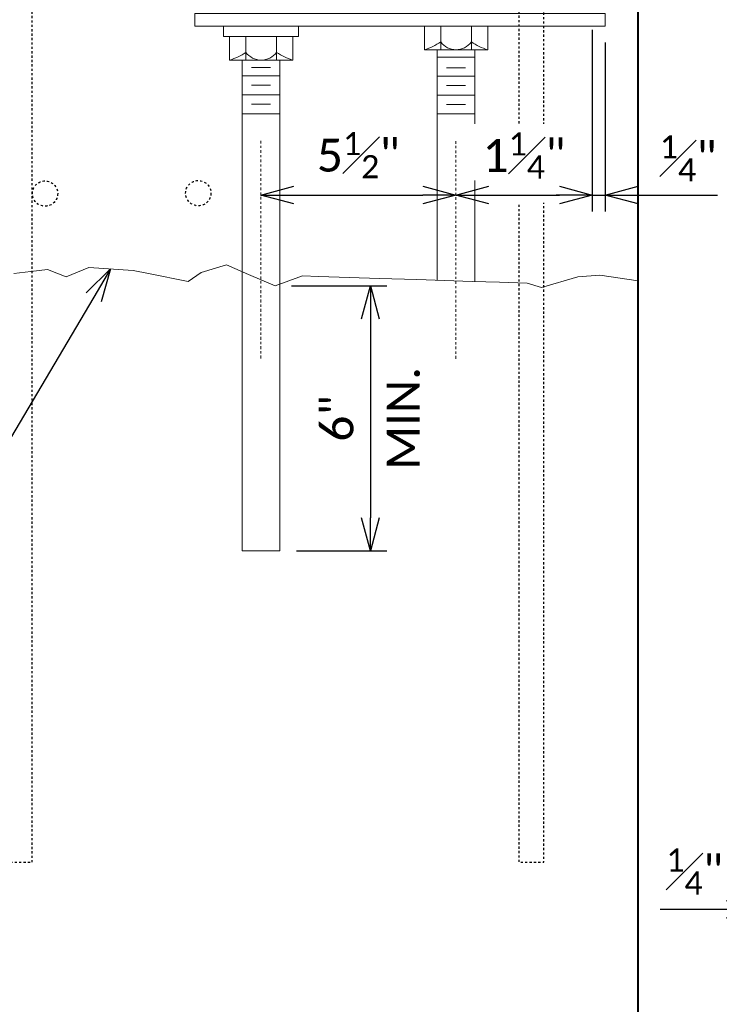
# Model space of a CAD drawing. Header units: metres. Extents: x -138 to 797, y -50 to 519.
# Tile 109 of 256: x -66 to -34, y 129 to 174. Entities that reach past the tile are written whole.
import ezdxf
from ezdxf import colors
from ezdxf.entities.mleader import LeaderData, LeaderLine
from ezdxf.enums import TextEntityAlignment as Align
from ezdxf.math import Vec2, Vec3

# ---------------------------------------------------------------- set-up
doc = ezdxf.new("R2010")
doc.units = ezdxf.units.M
doc.header["$MEASUREMENT"] = 0
doc.linetypes.add('Wisdot2', pattern=[0.125, 0.0625, -0.0625])
doc.linetypes.add('Wisdot4', pattern=[0.28125, 0.125, -0.0625, 0.03125, -0.0625])
for name, color, linetype, lineweight in [('B_ANNO_DIM', 7, 'Continuous', 18), ('B_ANNO_TEXT', 7, 'Continuous', 18), ('B_CNTR', 1, 'Wisdot4', 18), ('B_DETAIL', 7, 'Continuous', 18), ('B_DETAIL_HIDDEN', 7, 'Wisdot2', 25), ('B_DETAIL_OBJ', 7, 'Continuous', 40), ('B_STEEL', 92, 'Continuous', 18), ('B_STEEL_BOLT', 3, 'Continuous', 18)]:
    doc.layers.add(name, color=color, linetype=linetype, lineweight=lineweight)
doc.styles.add('Annotative', font='calibri.ttf', dxfattribs={"height": 0.0625})
doc.styles.get("Standard").update_dxf_attribs({"font": 'calibri.ttf'})
doc.dimstyles.new('Annotative', dxfattribs={"dimscale": 0, "dimtxt": 0.0625, "dimasz": 0.0625, "dimexe": 0.03125, "dimexo": 0.03125, "dimgap": 0.03125, "dimtad": 1, "dimdec": 3, "dimzin": 3, "dimdsep": 46, "dimlunit": 4, "dimtxsty": 'Standard', "dimblk": 'OPEN30', "dimcen": 0.03125, "dimaunit": 1, "dimadec": 0, "dimazin": 3, "dimtfac": 0.75, "dimtdec": 3, "dimtofl": 0, "dimtmove": 0, "dimatfit": 3, "dimldrblk": 'OPEN30', "dimfxl": 1, "dimtfill": 1, "dimfrac": 1, "dimtolj": 1, "dimtzin": 0, "dimarcsym": 0})

# ---------------------------------------------------------------- blocks, each defined once
blk = doc.blocks.new('nut and washer')
at = {"layer": 'B_STEEL_BOLT', "linetype": 'Continuous', "lineweight": 18}
for p, q in [((-1.43, -0.777), (-1.43, 0.303)), ((-0.686, -0.777), (-0.686, 0.303)), ((0.709, 0.303), (0.709, -0.777)), ((1.453, 0.303), (1.453, -0.777)), ((1.453, -0.777), (-1.43, -0.777))]:
    blk.add_line(p, q, dxfattribs=at)
at = {"layer": 'B_STEEL_BOLT', "linetype": 'Continuous', "lineweight": 18, "flags": 128}
blk.add_lwpolyline([(-1.712, 0.303), (1.713, 0.303), (1.713, 0.777), (-1.712, 0.777), (-1.712, 0.303)], dxfattribs=at)
at = {"layer": 'B_STEEL_BOLT', "linetype": 'Continuous', "lineweight": 18}
blk.add_arc((0.011, 0.087), 0.863, 216.0804, 323.9196, dxfattribs=at)
for centre, major_axis, start_param, end_param in [((-2.262, 1.557), (2.658, 0), 5.030858, 5.347152), ((2.285, 1.557), (-2.658, 0), 0.936034, 1.252328)]:
    blk.add_ellipse(centre, major_axis=major_axis, ratio=0.924121, start_param=start_param, end_param=end_param, dxfattribs=at)
blk = doc.blocks.new('nut')
at = {"layer": 'B_STEEL_BOLT', "linetype": 'Continuous', "lineweight": 18}
for p, q in [((-1.441, -0.54), (-1.441, 0.54)), ((-0.697, -0.54), (-0.697, 0.54)), ((0.698, 0.54), (0.698, -0.54)), ((1.442, 0.54), (1.442, -0.54)), ((1.442, -0.54), (-1.441, -0.54))]:
    blk.add_line(p, q, dxfattribs=at)
blk.add_arc((0, 0.324), 0.863, 216.0804, 323.9196, dxfattribs=at)
for centre, major_axis, start_param, end_param in [((-2.273, 1.794), (2.658, 0), 5.030858, 5.347152), ((2.274, 1.794), (-2.658, 0), 0.936034, 1.252328)]:
    blk.add_ellipse(centre, major_axis=major_axis, ratio=0.924121, start_param=start_param, end_param=end_param, dxfattribs=at)
blk = doc.blocks.new('_Open30')
at = {"color": 0, "linetype": 'ByBlock', "lineweight": -2}
for p, q in [((-1, 0.268), (0, 0)), ((0, 0), (-1, -0.268)), ((0, 0), (-1, 0))]:
    blk.add_line(p, q, dxfattribs=at)
blk = doc.blocks.new('*D49')
at = {"layer": 'B_ANNO_DIM', "color": 0, "lineweight": -2, "transparency": 16777216}
for p, q in [((59.045, -104.845), (63.387, -104.845)), ((62.637, -106.345), (62.637, -115.41)), ((59.267, -116.91), (63.387, -116.91))]:
    blk.add_line(p, q, dxfattribs=at)
at = {"layer": 'Defpoints', "color": 0, "transparency": 16777216}
for p in [(58.295, -104.845), (58.517, -116.91), (62.637, -116.91)]:
    blk.add_point(p, dxfattribs=at)
at = {"layer": 'B_ANNO_DIM', "color": 0, "lineweight": -2, "transparency": 16777216, "xscale": 1.5, "yscale": 1.5, "zscale": 1.5}
for p, rotation in [((62.637, -104.845), 90), ((62.637, -116.91), 270)]:
    blk.add_blockref('_Open30', p, dxfattribs=dict(at, rotation=rotation))
at = {"layer": 'B_ANNO_DIM', "color": 0, "transparency": 16777216, "char_height": 1.5, "attachment_point": 5, "rotation": 90, "bg_fill": 3, "box_fill_scale": 1.25, "bg_fill_color": 256, "bg_fill_true_color": 13158600, "bg_fill_transparency": 0}
for s, insert in [('\\A1;MIN.', (64.142, -110.878)), ('\\A1;6"', (61.119, -110.878))]:
    blk.add_mtext(s, dxfattribs=dict(at, insert=insert))
blk = doc.blocks.new('*D44')
at = {"layer": 'B_ANNO_DIM', "color": 0, "lineweight": -2, "transparency": 16777216}
blk.add_line((-53.672, 166.118), (-47.801, 166.118), dxfattribs=at)
at = {"layer": 'Defpoints', "color": 0, "transparency": 16777216}
for p in [(-55.172, 166.118), (-46.301, 166.118), (-46.301, 166.118)]:
    blk.add_point(p, dxfattribs=at)
at = {"layer": 'B_ANNO_DIM', "color": 0, "lineweight": -2, "transparency": 16777216, "xscale": 1.5, "yscale": 1.5, "zscale": 1.5, "rotation": 180}
blk.add_blockref('_Open30', (-55.172, 166.118), dxfattribs=at)
at = {"layer": 'B_ANNO_DIM', "color": 0, "lineweight": -2, "transparency": 16777216, "xscale": 1.5, "yscale": 1.5, "zscale": 1.5}
blk.add_blockref('_Open30', (-46.301, 166.118), dxfattribs=at)
at = {"layer": 'B_ANNO_DIM', "color": 0, "transparency": 16777216, "insert": (-50.737, 167.935), "char_height": 1.5, "attachment_point": 5, "bg_fill": 3, "box_fill_scale": 1.25, "bg_fill_color": 256, "bg_fill_true_color": 13158600, "bg_fill_transparency": 0}
blk.add_mtext('\\A1;5{\\H0.7x;\\S1#2;}"', dxfattribs=at)
blk = doc.blocks.new('*D46')
at = {"layer": 'B_ANNO_DIM', "color": 0, "lineweight": -2, "transparency": 16777216}
for p, q in [((-39.507, 173.059), (-39.507, 165.368)), ((-41.591, 166.118), (-43.091, 166.118)), ((-40.091, 166.118), (-39.507, 166.118)), ((-38.007, 166.118), (-34.395, 166.118))]:
    blk.add_line(p, q, dxfattribs=at)
at = {"layer": 'Defpoints', "color": 0, "transparency": 16777216}
for p in [(-39.507, 173.809), (-40.091, 166.118), (-39.507, 166.118)]:
    blk.add_point(p, dxfattribs=at)
at = {"layer": 'B_ANNO_DIM', "color": 0, "lineweight": -2, "transparency": 16777216, "xscale": 1.5, "yscale": 1.5, "zscale": 1.5}
blk.add_blockref('_Open30', (-40.091, 166.118), dxfattribs=at)
at = {"layer": 'B_ANNO_DIM', "color": 0, "lineweight": -2, "transparency": 16777216, "xscale": 1.5, "yscale": 1.5, "zscale": 1.5, "rotation": 180}
blk.add_blockref('_Open30', (-39.507, 166.118), dxfattribs=at)
at = {"layer": 'B_ANNO_DIM', "color": 0, "transparency": 16777216, "insert": (-35.413, 167.618), "char_height": 1.5, "attachment_point": 5, "bg_fill": 3, "box_fill_scale": 1.25, "bg_fill_color": 256, "bg_fill_true_color": 13158600, "bg_fill_transparency": 0}
blk.add_mtext('\\A1;{\\H1x; }', dxfattribs=at)
blk = doc.blocks.new('*D45')
at = {"layer": 'B_ANNO_DIM', "color": 0, "lineweight": -2, "transparency": 16777216}
for p, q in [((-40.091, 173.635), (-40.091, 165.368)), ((-44.801, 166.118), (-41.591, 166.118))]:
    blk.add_line(p, q, dxfattribs=at)
at = {"layer": 'Defpoints', "color": 0, "transparency": 16777216}
for p in [(-40.091, 174.385), (-46.301, 166.118), (-40.091, 166.118)]:
    blk.add_point(p, dxfattribs=at)
at = {"layer": 'B_ANNO_DIM', "color": 0, "lineweight": -2, "transparency": 16777216, "xscale": 1.5, "yscale": 1.5, "zscale": 1.5, "rotation": 180}
blk.add_blockref('_Open30', (-46.301, 166.118), dxfattribs=at)
at = {"layer": 'B_ANNO_DIM', "color": 0, "lineweight": -2, "transparency": 16777216, "xscale": 1.5, "yscale": 1.5, "zscale": 1.5}
blk.add_blockref('_Open30', (-40.091, 166.118), dxfattribs=at)
at = {"layer": 'B_ANNO_DIM', "color": 0, "transparency": 16777216, "insert": (-43.196, 167.921), "char_height": 1.5, "attachment_point": 5, "bg_fill": 3, "box_fill_scale": 1.25, "bg_fill_color": 256, "bg_fill_true_color": 13158600, "bg_fill_transparency": 0}
blk.add_mtext('\\A1;1{\\H0.7x;\\S1#4;}"', dxfattribs=at)
blk = doc.blocks.new('*D1019')
at = {"layer": 'B_ANNO_DIM', "color": 0, "lineweight": -2, "transparency": 16777216}
for p, q in [((80.91, 227.722), (80.91, 182.517)), ((80.327, 227.146), (80.327, 182.517)), ((78.827, 183.267), (75.827, 183.267)), ((82.41, 183.267), (83.91, 183.267))]:
    blk.add_line(p, q, dxfattribs=at)
at = {"layer": 'Defpoints', "color": 0, "transparency": 16777216}
for p in [(80.91, 228.472), (80.327, 227.896), (80.327, 183.267)]:
    blk.add_point(p, dxfattribs=at)
at = {"layer": 'B_ANNO_DIM', "color": 0, "lineweight": -2, "transparency": 16777216, "xscale": 1.5, "yscale": 1.5, "zscale": 1.5}
blk.add_blockref('_Open30', (80.327, 183.267), dxfattribs=at)
at = {"layer": 'B_ANNO_DIM', "color": 0, "lineweight": -2, "transparency": 16777216, "xscale": 1.5, "yscale": 1.5, "zscale": 1.5, "rotation": 180}
blk.add_blockref('_Open30', (80.91, 183.267), dxfattribs=at)
blk = doc.blocks.new('INS_JTSS_ATGRSDWK+SS_BASE')
at = {"layer": 'B_CNTR'}
for p, q in [((57.6534, -98.2506), (57.6534, -108.175)), ((66.5274, -98.2626), (66.5274, -108.187))]:
    blk.add_line(p, q, dxfattribs=at)
at = {"layer": 'B_DETAIL', "flags": 128}
blk.add_lwpolyline([(74.8246, -104.6181), (73.0764, -104.3671), (72.0744, -104.4471), (70.4204, -104.9241), (69.7694, -104.7251), (68.5164, -104.6851), (67.2634, -104.6451), (66.0104, -104.6051), (64.7574, -104.5651), (63.0574, -104.5111), (60.2954, -104.4231), (59.5474, -104.3991), (58.2954, -104.8451), (57.0934, -104.3271), (56.0904, -103.8951), (54.9394, -104.2481), (54.3374, -104.6461), (52.5344, -104.2871), (51.8444, -104.1501), (49.8284, -104.0091), (48.7914, -104.4421), (47.9401, -104.1019), (47.1776, -104.1973), (46.4152, -104.2926)], dxfattribs=at)
at = {"layer": 'B_DETAIL_HIDDEN', "flags": 128}
blk.add_lwpolyline([(69.3894, -87.1591), (69.3894, -131.0701), (70.5294, -131.0701), (70.5294, -86.9421, 0.4142136), (69.0294, -85.4421), (47.5976, -85.4421, 0.4142136), (46.0976, -86.9421), (46.0976, -131.0701), (47.2496, -131.0701), (47.2496, -87.1596)], format="xyb", dxfattribs=at)
at = {"layer": 'B_DETAIL_HIDDEN', "ltscale": 0.4}
for centre in [(47.8295, -100.6509), (54.8034, -100.6355)]:
    blk.add_circle(centre, 0.576, dxfattribs=at)
at = {"layer": 'B_DETAIL_OBJ'}
blk.add_line((74.8246, -140.9679), (74.8246, -83.6412), dxfattribs=at)
at = {"layer": 'B_STEEL', "flags": 128}
blk.add_lwpolyline([(73.3214, -93.0301), (73.3214, -92.4541), (54.6534, -92.4541), (54.6534, -93.0301)], close=True, dxfattribs=at)
at = {"layer": 'B_STEEL_BOLT'}
for p, q in [((65.6694, -104.5941), (65.6694, -94.1101)), ((65.6694, -94.4461), (67.3854, -94.4461)), ((67.3854, -94.1101), (67.3854, -104.6491)), ((56.7954, -94.5841), (56.7954, -116.9101)), ((57.2214, -94.9202), (58.0854, -94.9202)), ((58.5174, -116.9101), (58.5174, -94.5841)), ((66.0954, -94.9322), (66.9594, -94.9322)), ((56.7954, -95.2981), (58.5114, -95.2981)), ((65.6694, -95.3101), (67.3854, -95.3101)), ((57.2214, -95.7241), (58.0854, -95.7241)), ((66.0954, -95.7361), (66.9594, -95.7361)), ((56.7954, -96.1621), (58.5114, -96.1621)), ((65.6694, -96.1741), (67.3854, -96.1741)), ((57.2274, -96.5881), (58.0854, -96.5881)), ((66.1014, -96.6001), (66.9594, -96.6001)), ((56.7954, -97.0201), (58.5114, -97.0201)), ((65.6694, -97.0321), (67.3854, -97.0321)), ((56.7954, -116.9101), (58.5174, -116.9101))]:
    blk.add_line(p, q, dxfattribs=at)
at = {"color": 7, "linetype": 'Continuous', "lineweight": 18}
for name, p in [('nut and washer', (57.6564, -93.8071)), ('nut', (66.5354, -93.5701))]:
    blk.add_blockref(name, p, dxfattribs=at)
at = {"style": 'Annotative'}
blk.add_attdef('DIM12', text='', height=1.5, rotation=90, dxfattribs=at).set_placement((9.8635, -92.4421), align=Align.MIDDLE_CENTER)
at = {"layer": 'B_ANNO_DIM', "lineweight": 30}
for tag, p in [('BAR1', (10.7294, -248.1165)), ('BAR3', (129.0984, -257.5272))]:
    blk.add_attdef(tag, text='', height=1.5, dxfattribs=at).set_placement(p, align=Align.TOP_LEFT)
at = {"layer": 'B_ANNO_DIM', "style": 'Annotative'}
for tag, p in [('BAR2', (96.1024, -274.8563)), ('BAR4', (122.9444, -296.1127))]:
    blk.add_attdef(tag, text='', height=1.5, dxfattribs=at).set_placement(p, align=Align.TOP_LEFT)
at = {"layer": 'B_ANNO_TEXT', "style": 'Annotative'}
for tag, p in [('SS', (321.0554, -84.683)), ('BID#', (275.9705, -312.1489))]:
    blk.add_attdef(tag, p, '', height=1.5, dxfattribs=at)
at = {"layer": 'B_ANNO_DIM'}
ml = blk.add_multileader_mtext('Standard', dxfattribs=at)
ml.set_content('CONST. JOINT', color=256)
ml.set_leader_properties()
ml.set_arrow_properties(name='OPEN30')
ml.build(insert=Vec2(0, 0))
ml.multileader.update_dxf_attribs({"text_right_attachment_type": 3, "dogleg_length": 0.0625, "arrow_head_size": 1.5, "scale": 24})
ctx = ml.context
ctx.base_point, ctx.scale, ctx.char_height, ctx.arrow_head_size, ctx.landing_gap_size, ctx.plane_origin = Vec3(27.8874, -114.9631), 24, 1.5, 1.5, 0.75, Vec3(50.8062, -104.0775)
ctx.right_attachment = 3
notes = []
notes.append((ctx, [(0, (1, 1, 0), (44.0666, -114.9781), (-1, 0), 1.5, [(0, [(50.8062, -104.0775), (44.3574, -114.9781), (44.1866, -114.9781)], 0, [])])]))
ctx.mtext.insert, ctx.mtext.flow_direction = Vec3(28.6374, -114.2022), 5
for ctx, leaders in notes:
    for number, flags, end, landing, length, lines in leaders:
        leader = LeaderData()
        leader.index, (leader.has_last_leader_line, leader.has_dogleg_vector, leader.attachment_direction) = number, flags
        leader.last_leader_point, leader.dogleg_vector, leader.dogleg_length = Vec3(end), Vec3(landing), length
        for number, points, colour, breaks in lines:
            line = LeaderLine()
            line.index, line.vertices, line.color, line.breaks = number, Vec3.list(points), colors.encode_raw_color(colour), breaks
            leader.lines.append(line)
        ctx.leaders.append(leader)
dim = blk.add_linear_dim(base=(73.3214, -100.721), p1=(72.7378, -100.721), p2=(73.3214, -93.0301), text='{\\H1x; }', dimstyle='Annotative', dxfattribs=at)
dim.commit()
dim.dimension.update_dxf_attribs({"geometry": '*D46', "text_midpoint": (77.416, -100.721), "dimtype": 128, "insert": (112.8286, -266.8387)})
dim = blk.add_linear_dim(base=(66.5274, -100.721), p1=(57.6564, -100.721), p2=(66.5274, -100.721), text='5{\\H0.7x;\\S1#2;}"', dimstyle='Annotative', dxfattribs=at)
dim.commit()
dim.dimension.update_dxf_attribs({"geometry": '*D44', "text_midpoint": (62.0919, -98.9036), "insert": (112.8286, -266.8387)})
dim = blk.add_linear_dim(base=(62.637, -116.9101), p1=(58.2954, -104.8451), p2=(58.5174, -116.9101), angle=90, text='6"\\XMIN.', dimstyle='Annotative', dxfattribs=at)
dim.commit()
dim.dimension.update_dxf_attribs({"geometry": '*D49', "text_midpoint": (62.637, -110.8776)})
at = {"layer": 'B_ANNO_DIM', "insert": (75.8078, -97.9992), "char_height": 1.5, "width": 114.451269, "attachment_point": 1, "line_spacing_factor": 0.9, "style": 'Annotative'}
blk.add_mtext('\\A1;{\\H0.7x;\\S1#4;}"', dxfattribs=at)
blk.add_wipeout([(68.4078, -101.0955), (71.0453, -101.0502), (71.399, -97.6861), (68.2226, -97.7481)]).dxf.layer = 'B_ANNO_DIM'
at = {"layer": 'B_ANNO_DIM'}
dim = blk.add_linear_dim(base=(72.7378, -100.721), p1=(66.5274, -100.721), p2=(72.7378, -92.4541), text='1{\\H0.7x;\\S1#4;}"', dimstyle='Annotative', dxfattribs=at)
dim.commit()
dim.dimension.update_dxf_attribs({"geometry": '*D45', "text_midpoint": (69.6326, -100.721), "dimtype": 128, "insert": (112.8286, -266.8387)})
blk = doc.blocks.new('*U1006')
at = {"layer": 'B_ANNO_DIM', "insert": (76.1034, 186.0451), "char_height": 1.5, "width": 114.451269, "attachment_point": 1, "line_spacing_factor": 0.9, "style": 'Annotative'}
blk.add_mtext('\\A1;{\\H0.7x;\\S1#4;}"', dxfattribs=at)
at = {"layer": 'B_ANNO_DIM'}
dim = blk.add_linear_dim(base=(80.3266, 183.2668), p1=(80.9103, 228.4718), p2=(80.3266, 227.8958), text=' ', dimstyle='Annotative', dxfattribs=at)
dim.commit()
dim.dimension.update_dxf_attribs({"geometry": '*D1019', "text_midpoint": (76.5766, 183.2668), "dimtype": 160})

msp = doc.modelspace()

# ---------------------------------------------------------------- block references
msp.add_blockref('INS_JTSS_ATGRSDWK+SS_BASE', (-112.829, 266.839))

# ---------------------------------------------------------------- next in the draw order: block references
msp.add_blockref('*U1006', (-112.829, -49.648))

doc.saveas('drawing.dxf')
